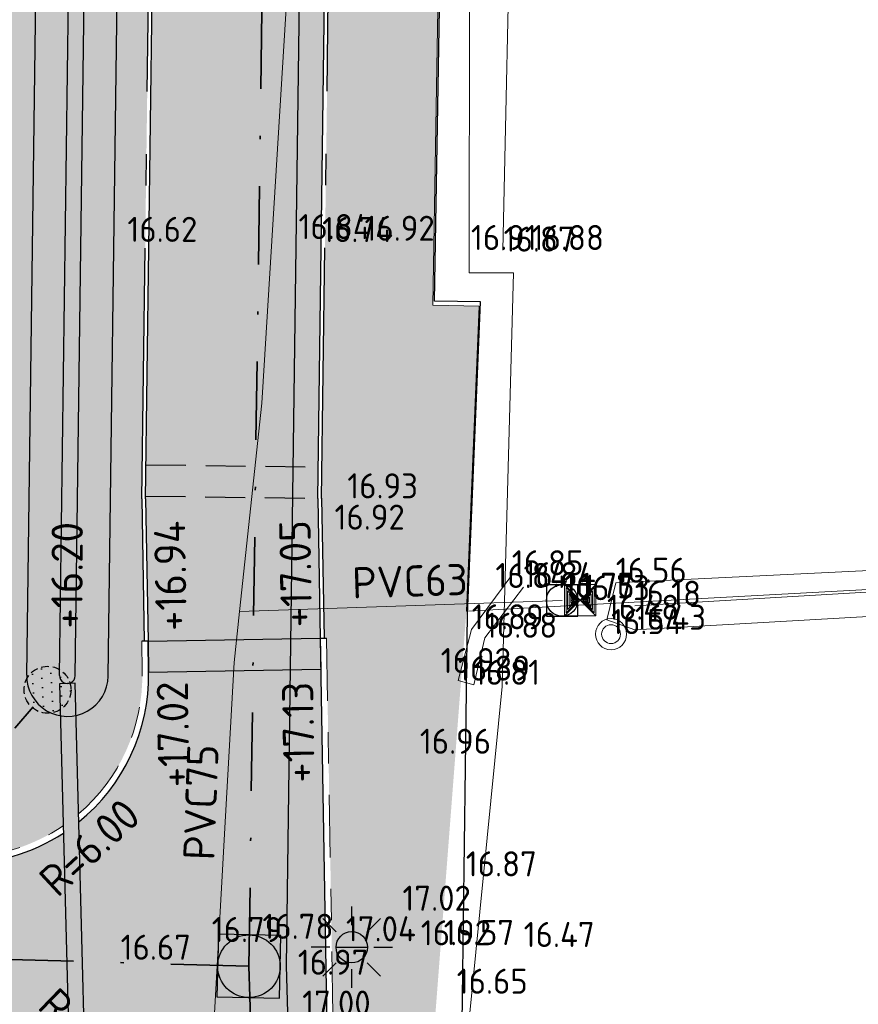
# Model space of a CAD drawing. Header units: metres. Extents: x 174255 to 175175, y 462028 to 462911.
# Tile 72 of 256: x 174595 to 174622, y 462524 to 462555. Entities that reach past the tile are written whole.
import ezdxf
from ezdxf.enums import TextEntityAlignment as Align
from ezdxf.lldxf.tags import DXFTag

# ---------------------------------------------------------------- set-up
doc = ezdxf.new("R2010")
doc.units = ezdxf.units.M
for name, pattern in [('HIDDEN2', [4.762499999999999, 3.175, -1.5875]), ('RI-DRAINAGE', [19.200000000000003, 6, -1.8, 1.8, -1.8, 2.4, -1.8, 1.8, -1.8]), ('RI-HWA', [7.4, 5, -2.4]), ('RI-VWA', [11, 5, -3, 0, -3]), ('VH-OPSLUITBAND', [10, 4, -2, 2, -2]), ('VH-OPSLUITBAND_120X250', [26, 16, -4, 2, -4])]:
    doc.linetypes.add(name, pattern=pattern)
doc.layers.get('Defpoints').update_dxf_attribs({"color": 6})
doc.layers.add('-DR-alg-hulplijnen', color=210, linetype='Continuous', plot=False)
for name, color, linetype, lineweight in [('B-ME-AL-PEIL_MAAIVELD-T20', 8, 'Continuous', 20), ('B-ME-IE-MEUBILAIR_SIGNAALKAST-S', 8, 'Continuous', 20), ('B-ME-IE-MEUBILAIR_WEGMEUBILAIR_PAAL-S', 8, 'Continuous', 20), ('B-ME-RI-VWA_RIOOLPUT_INSPECTIEPUT-S', 8, 'Continuous', 20), ('B-ME-VH-VERHARDING_BETON-G', 8, 'Continuous', 20), ('B-ME-WH-WATERGANG_SLOOT_BODEM-G', 8, 'Continuous', 20), ('B-ME-WH-WATERGANG_SLOOT_INSTEEK-G', 8, 'Continuous', 20), ('B-WE-KL-TRACE_WENSTRACE-A', 252, 'Continuous', 20), ('B-WE-OG-WEG_VERHARD_OPEN -G', 8, 'Continuous', 20), ('B-WE-RI-DRAINAGE_DRAIN_PP_125_G', 252, 'RI-DRAINAGE', 35), ('B-WE-RI-DRAINAGE_PUT_INSPECTIEPUT-S', 252, 'Continuous', 25), ('B-WE-RI-PERSLEIDING-G', 8, 'RI-PERS', 20), ('B-WE-RI-PERSLEIDING_RIOOLPUT_POMPPUT-S_BRM', 252, 'RI-PERS', 25), ('B-WE-RI-VWA_RIOOLPUT_INSEPCTIEPUT-BETON-S', 252, 'Continuous', 20), ('B-WE-RI-VWA_TRANSPORTLEIDING_PP_250-G', 252, 'RI-VWA', 35), ('B-XX-KG-GRENS_PERCEEL-G', 213, 'Continuous', 20), ('N-WE-AL-WERKGRENS-G', 173, 'AL-WERKGRENS', 20), ('N-WE-IE-MEUBILAIR_WEGMEUBILAIR-LICHTMAST-PAALTOP-6.00-S', 5, 'Continuous', 25), ('N-WE-VH-KANTOPSLUITING_ACHTERKANTBAND-G', 50, 'Continuous', 25), ('N-WE-VH-KANTOPSLUITING_OPSLUITBAND_120X250-G', 152, 'VH-OPSLUITBAND_120X250', 25), ('N-WE-VH-KANTOPSLUITING_OPSLUITBAND_200X200-G', 152, 'VH-OPSLUITBAND', 20), ('N-WE-VH-NAP-T20', 7, 'Continuous', 25), ('N-WE-VH-T20', 7, 'Continuous', 25), ('N-WE-VH-VERHARDING_DREMPEL_PREFAB_ELEMENT-G', 7, 'Continuous', 25), ('N-WE-VH-VERHARDING_DREMPEL_PREFAB_ELEMENT-V', 41, 'Continuous', 25), ('N-WE-VH-VERHARDING_STRAATBAKSTEEN_DIKFORMAAT_ROOD-KERKWEG-V', 47, 'Continuous', 25), ('N-WE-WH-HWA_GOOT_ROOSTERGOOT-G', 150, 'Continuous', 25), ('N-WE-WH-NAP-T20', 50, 'Continuous', 20), ('N-WE-WH-WATERGANG_BODEM-G', 92, 'Continuous', 25), ('N-WE-WH-WATERGANG_BODEM-V', 163, 'Continuous', 25), ('N-WE-WH-WATERGANG_INSTEEK-G', 50, 'Continuous', 25), ('N-WE-WH-WATERGANG_TALUD-V', 95, 'Continuous', 25)]:
    doc.layers.add(name, color=color, linetype=linetype, lineweight=lineweight)
doc.layers.add('B-WE-RI-PERSLEIDING-T20', color=8, linetype='Continuous')
doc.layers.add('N-WE-WH-HWA_GOOT_ROOSTERGOOT-V', color=141, linetype='Continuous')
doc.layers.add('N-WE-GR-GRAS_BERM-NECTAR-ONDER-MAAIMES-V', color=7, linetype='Continuous', lineweight=25, true_color=0xd1ffa3)
doc.layers.add('N-XX-AL-PLANGRENS-FASE2-G', color=150, linetype='AL-WERKGRENS', lineweight=25, true_color=0x007fff)
doc.styles.add('NLCS-ISO-M500-T20', font='NLCS-ISO.ttf', dxfattribs={"height": 1})
doc.styles.get("Standard").update_dxf_attribs({"font": 'isocpeur.ttf'})
doc.linetypes.add('AL-WERKGRENS', pattern='A,10,[106,Afdeling.shx,S=1,R=0,X=0,Y=0],-2', length=12)
tags = doc.linetypes.add('RI-PERS', pattern='A,7,-2,["P",Standard,S=1.8,R=0,X=-0.5,Y=-0.9],-2,7,-2,[102,NLCS.SHX,S=1,R=180,X=0,Y=0],-2', length=22).pattern_tags.tags
tags[6] = DXFTag(74, 10)

# ---------------------------------------------------------------- blocks, each defined once
blk = doc.blocks.new('068')
at = {"color": 0, "linetype": 'Continuous'}
for p, q in [((-0.5, -0.5), (-0.5, 0.5)), ((-0.5, 0.5), (0.5, 0.5)), ((-0.5, -0.5), (0.5, 0.5)), ((0.5, -0.5), (-0.5, 0.5)), ((-0.45, -0.4), (-0.45, 0.4)), ((-0.45, 0.4), (-0.05, 0)), ((0.45, 0.4), (0.05, 0)), ((0.45, -0.4), (0.45, 0.4)), ((0.5, 0.5), (0.5, -0.5)), ((-0.05, 0), (-0.45, -0.4)), ((-0.4, -0.3), (-0.4, 0.3)), ((-0.4, 0.3), (-0.1, 0)), ((-0.1, 0), (-0.4, -0.3)), ((-0.35, -0.2), (-0.35, 0.2)), ((-0.35, 0.2), (-0.15, 0)), ((-0.15, 0), (-0.35, -0.2)), ((-0.3, -0.1), (-0.3, 0.1)), ((-0.3, 0.1), (-0.2, 0)), ((-0.2, 0), (-0.3, -0.1)), ((-0.26, -0.02), (-0.26, 0.02)), ((-0.26, 0.02), (-0.24, 0)), ((-0.24, 0), (-0.26, -0.02)), ((0.05, 0), (0.45, -0.4)), ((0.4, 0.3), (0.1, 0)), ((0.1, 0), (0.4, -0.3)), ((0.35, 0.2), (0.15, 0)), ((0.15, 0), (0.35, -0.2)), ((0.3, 0.1), (0.2, 0)), ((0.2, 0), (0.3, -0.1)), ((0.26, 0.02), (0.24, 0)), ((0.24, 0), (0.26, -0.02)), ((0.26, -0.02), (0.26, 0.02)), ((0.3, -0.1), (0.3, 0.1)), ((0.35, -0.2), (0.35, 0.2)), ((0.4, -0.3), (0.4, 0.3)), ((0.5, -0.5), (-0.5, -0.5))]:
    blk.add_line(p, q, dxfattribs=at)
blk = doc.blocks.new('043')
at = {"color": 0}
for radius in [0.4973932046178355, 0.3008321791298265]:
    blk.add_circle((0, 0), radius, dxfattribs=at)
blk = doc.blocks.new('B-SRI-PUT_VWA-SO')
at = {"flags": 128}
blk.add_lwpolyline([(-2.00008364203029, 2.000083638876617), (1.99991635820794, 2.000083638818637), (1.999916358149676, -1.99991636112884), (-2.000083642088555, -1.999916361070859)], close=True, dxfattribs=at)
at = {"lineweight": -3, "flags": 128}
blk.add_lwpolyline([(2.000083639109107, -1.99991635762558), (1.99991635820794, 2.000083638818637), (-2.000083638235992, 1.999916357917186), (-1.999916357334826, -2.000083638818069)], close=True, dxfattribs=at)
at = {"lineweight": -3}
blk.add_circle((0, 0), 1.999999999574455, dxfattribs=at)
blk = doc.blocks.new('N-SRI-PUT_VWA-SO')
h = blk.add_hatch(color=256)
edge = h.paths.add_edge_path()
edge.add_arc((0, 0), 1.999999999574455, 0, 360)
at = {"flags": 128}
blk.add_lwpolyline([(-2.00008364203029, 2.000083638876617), (1.99991635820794, 2.000083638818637), (1.999916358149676, -1.99991636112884), (-2.000083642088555, -1.999916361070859)], close=True, dxfattribs=at)
at = {"lineweight": -3, "flags": 128}
blk.add_lwpolyline([(2.000083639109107, -1.99991635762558), (1.99991635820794, 2.000083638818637), (-2.000083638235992, 1.999916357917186), (-1.999916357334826, -2.000083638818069)], close=True, dxfattribs=at)
at = {"lineweight": -3}
blk.add_circle((0, 0), 1.999999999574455, dxfattribs=at)
blk = doc.blocks.new('N-SRI-PUT_ITR_KUNSTSTOF-SO')
at = {"linetype": 'RI-HWA', "ltscale": 0.1}
h = blk.add_hatch(dxfattribs=at)
h.set_pattern_fill('DOTS', color=256, scale=0.375, style=0)
h.set_pattern_definition([(0, (-6.532213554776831, 1.699691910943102), (0.29765625, 0.5953124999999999), [0, -0.5953124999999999])])
edge = h.paths.add_edge_path()
edge.add_arc((-0.02086093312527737, 0.02086093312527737), 1.521066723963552, 270.7858175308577, 359.2141824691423)
edge.add_arc((0, 0), 1.50006273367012, 0, 180)
edge.add_arc((-5.684341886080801e-13, -5.684341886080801e-13), 1.500062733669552, 179.9999999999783, 270.0000000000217)
blk.add_circle((0, 0), 1.500062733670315, dxfattribs=at)
blk = doc.blocks.new('lichtmast 5.00 m')
blk.add_hatch(color=256).paths.add_polyline_path([(-0.2500000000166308, 0, 1), (0.2500000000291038, 0)])
for p, q in [((0, 0.3499999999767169), (0, 0.6500000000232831)), ((-0.2474873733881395, 0.2474873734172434), (-0.4596194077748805, 0.4596194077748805)), ((0.2474873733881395, 0.247487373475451), (0.4596194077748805, 0.4596194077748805)), ((-0.3500000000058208, 0), (-0.6499999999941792, 0)), ((-0.2500000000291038, 0), (0.2500000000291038, 0)), ((0.3500000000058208, 0), (0.6499999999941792, 0)), ((-0.2474873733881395, -0.2474873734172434), (-0.4596194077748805, -0.4596194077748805)), ((0.2474873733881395, -0.247487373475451), (0.459619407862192, -0.4596194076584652)), ((0, -0.6500000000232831), (0, -0.3499999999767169))]:
    blk.add_line(p, q)
blk.add_circle((0, 0), 0.2500000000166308)

msp = doc.modelspace()

# ---------------------------------------------------------------- hatches: boundary and pattern name
at = {"layer": 'B-WE-KL-TRACE_WENSTRACE-A'}
h = msp.add_hatch(dxfattribs=at)
h.set_pattern_fill('AKL-WENSTRACE', color=256, scale=5, pattern_type=2)
h.set_pattern_definition([(45, (7009.968226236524, -5333.280170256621), (-0.4419417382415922, 0.4419417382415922), [])])
edge = h.paths.add_edge_path()
edge.add_line((174561.1605458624, 462532.0989702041), (174561.0658023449, 462524.9997435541))
edge.add_line((174561.0658023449, 462524.9997435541), (174533.2316158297, 462525.3712118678))
edge.add_line((174533.2316158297, 462525.3712118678), (174531.9525033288, 462540.8590575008))
edge.add_arc((174457.7047188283, 462534.7270267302), 74.50057251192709, 4.721271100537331, 10.37402687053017)
edge.add_line((174530.9874455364, 462548.1425875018), (174544.1329476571, 462551.271554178))
edge.add_line((174544.1329476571, 462551.271554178), (174535.9280328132, 462585.6910932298))
edge.add_line((174535.9280328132, 462585.6910932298), (174534.9558274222, 462585.456952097))
edge.add_line((174534.9558274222, 462585.456952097), (174542.9514576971, 462551.9153598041))
edge.add_line((174542.9514576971, 462551.9153598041), (174532.1318001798, 462549.3400037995))
edge.add_line((174532.1318001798, 462549.3400037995), (174514.6897295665, 462547.8994954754))
edge.add_line((174514.6897295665, 462547.8994954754), (174503.1916710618, 462543.9082026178))
edge.add_line((174503.1916710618, 462543.9082026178), (174492.5572720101, 462565.7406922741))
edge.add_line((174492.5572720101, 462565.7406922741), (174491.6423641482, 462565.3354025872))
edge.add_line((174491.6423641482, 462565.3354025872), (174502.6812554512, 462542.672487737))
edge.add_line((174502.6812554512, 462542.672487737), (174514.898133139, 462546.9133025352))
edge.add_line((174514.898133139, 462546.9133025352), (174529.9727263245, 462548.1582852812))
edge.add_arc((174457.7283650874, 462534.6297139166), 73.50013587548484, 4.721245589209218, 10.606441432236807, ccw=False)
edge.add_line((174530.9791102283, 462540.6793676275), (174532.8609677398, 462517.8933197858))
edge.add_line((174532.8609677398, 462517.8933197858), (174519.7026749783, 462516.8066007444))
edge.add_line((174519.7026749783, 462516.8066007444), (174520.5656463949, 462509.8115966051))
edge.add_line((174520.5656463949, 462509.8115966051), (174521.5581221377, 462509.9340380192))
edge.add_line((174521.5581221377, 462509.9340380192), (174520.8226348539, 462515.8956915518))
edge.add_line((174520.8226348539, 462515.8956915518), (174533.9398826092, 462516.9790207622))
edge.add_line((174533.9398826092, 462516.9790207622), (174533.3294904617, 462524.369816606))
edge.add_line((174533.3294904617, 462524.369816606), (174562.0768783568, 462523.9861609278))
edge.add_line((174562.0768783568, 462523.9861609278), (174562.1716244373, 462531.0855834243))
edge.add_line((174562.1716244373, 462531.0855834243), (174592.9443543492, 462530.6751003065))
edge.add_line((174592.9443543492, 462530.6751003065), (174593.9421617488, 462530.8117859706))
edge.add_line((174593.9421617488, 462530.8117859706), (174593.6844746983, 462531.7996495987))
edge.add_line((174593.6844746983, 462531.7996495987), (174594.3033468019, 462578.1946979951))
edge.add_line((174594.3033468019, 462578.1946979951), (174594.7134778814, 462578.9431135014))
edge.add_line((174594.7134778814, 462578.9431135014), (174594.958302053, 462597.2904152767))
edge.add_line((174594.958302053, 462597.2904152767), (174594.5584503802, 462597.2957508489))
edge.add_line((174594.5584503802, 462597.2957508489), (174594.8775345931, 462621.2165697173))
edge.add_line((174594.8775345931, 462621.2165697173), (174600.3170870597, 462627.9729559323))
edge.add_arc((174655.7627324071, 462618.2020597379), 56.3000000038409, 160.1144639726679, 170.0056796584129, ccw=False)
edge.add_line((174602.8196748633, 462637.3520638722), (174601.8793008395, 462637.6922060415))
edge.add_arc((174655.762732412, 462618.2020597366), 57.30000000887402, 160.1144639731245, 169.7474836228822)
edge.add_line((174599.3776482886, 462628.4007012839), (174593.8822257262, 462621.5749196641))
edge.add_line((174593.8822257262, 462621.5749196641), (174593.5585394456, 462597.3090971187))
edge.add_line((174593.5585394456, 462597.3090971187), (174576.797482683, 462597.5326759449))
edge.add_line((174576.797482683, 462597.5326759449), (174576.761245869, 462594.8161070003))
edge.add_line((174576.761245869, 462594.8161070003), (174561.8637666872, 462595.0148272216))
edge.add_line((174561.8637666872, 462595.0148272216), (174561.8355865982, 462592.902247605))
edge.add_line((174561.8355865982, 462592.902247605), (174520.4699462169, 462583.0442731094))
edge.add_line((174520.4699462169, 462583.0442731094), (174513.374465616, 462612.8097460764))
edge.add_line((174513.374465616, 462612.8097460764), (174505.3179127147, 462610.8895252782))
edge.add_arc((174511.4138291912, 462585.3131868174), 26.29276110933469, 103.4058786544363, 117.4871049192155)
edge.add_line((174499.2784323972, 462608.6378825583), (174483.0795162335, 462600.2105934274))
edge.add_line((174483.0795162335, 462600.2105934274), (174483.5053150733, 462599.304880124))
edge.add_line((174483.5053150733, 462599.304880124), (174499.7399512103, 462607.7507521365))
edge.add_arc((174511.413878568, 462585.3130543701), 25.29290139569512, 103.4059164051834, 117.4871426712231, ccw=False)
edge.add_line((174505.5497610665, 462609.9167733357), (174512.6335959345, 462611.6051538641))
edge.add_line((174512.6335959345, 462611.6051538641), (174519.7290700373, 462581.8397081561))
edge.add_line((174519.7290700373, 462581.8397081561), (174562.8251084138, 462592.1100591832))
edge.add_line((174562.8251084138, 462592.1100591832), (174562.8503397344, 462594.0015781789))
edge.add_line((174562.8503397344, 462594.0015781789), (174577.7478189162, 462593.8028579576))
edge.add_line((174577.7478189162, 462593.8028579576), (174577.7840557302, 462596.5194269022))
edge.add_line((174577.7840557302, 462596.5194269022), (174593.9450484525, 462596.3038524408))
edge.add_line((174593.9450484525, 462596.3038524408), (174593.7168884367, 462579.2053746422))
edge.add_line((174593.7168884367, 462579.2053746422), (174593.3068688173, 462578.4571625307))
edge.add_line((174593.3068688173, 462578.4571625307), (174592.6826168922, 462531.6784914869))
edge.add_line((174592.6826168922, 462531.6784914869), (174561.1605458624, 462532.0989702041))
h = msp.add_hatch(dxfattribs=at)
h.set_pattern_fill('AKL-WENSTRACE', color=256, scale=5, pattern_type=2)
h.set_pattern_definition([(45, (7036.025870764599, -5459.313215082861), (-0.4419417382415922, 0.4419417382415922), [])])
edge = h.paths.add_edge_path()
edge.add_arc((174871.640041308, 462346.1759887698), 277.7267564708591, 167.4909955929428, 170.0783668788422)
edge.add_line((174598.0668715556, 462394.0285963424), (174597.8977231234, 462393.0405319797))
edge.add_arc((174837.8543264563, 462352.4704602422), 243.362080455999, 170.4036096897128, 170.6915752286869)
edge.add_line((174597.6968516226, 462391.8340155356), (174598.7008328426, 462391.7765815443))
edge.add_arc((174850.6854382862, 462350.1896270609), 255.3932578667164, 167.5467652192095, 170.6285132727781, ccw=False)
edge.add_line((174601.3009857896, 462405.263314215), (174631.1794015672, 462402.8880249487))
edge.add_line((174631.1794015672, 462402.8880249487), (174631.1794015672, 462418.5060067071))
edge.add_line((174631.1794015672, 462418.5060067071), (174648.2794015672, 462418.5060067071))
edge.add_line((174648.2794015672, 462418.5060067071), (174648.2794015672, 462426.8823444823))
edge.add_line((174648.2794015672, 462426.8823444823), (174677.4794015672, 462426.8823444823))
edge.add_line((174677.4794015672, 462426.8823444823), (174677.4794015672, 462440.7908352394))
edge.add_line((174677.4794015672, 462440.7908352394), (174695.6675709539, 462440.7908352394))
edge.add_line((174695.6675709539, 462440.7908352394), (174695.6675708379, 462428.3020516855))
edge.add_line((174695.6675708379, 462428.3020516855), (174696.6675708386, 462428.3819349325))
edge.add_line((174696.6675708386, 462428.3819349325), (174696.6675710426, 462450.3258998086))
edge.add_arc((174666.9675710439, 462450.3259000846), 29.69999999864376, 359.9999994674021, 370.5157417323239)
edge.add_line((174696.1687536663, 462455.7463182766), (174694.6737609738, 462463.8002272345))
edge.add_line((174694.6737609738, 462463.8002272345), (174693.7024938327, 462463.5534103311))
edge.add_line((174693.7024938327, 462463.5534103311), (174695.1855488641, 462455.5638126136))
edge.add_arc((174666.9675710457, 462450.3259000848), 28.69999999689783, -5.329113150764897e-07, 10.515741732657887, ccw=False)
edge.add_line((174695.6675710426, 462450.3258998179), (174695.6675709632, 462441.7908352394))
edge.add_line((174695.6675709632, 462441.7908352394), (174683.5675710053, 462441.7908352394))
edge.add_line((174683.5675710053, 462441.7908352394), (174683.5675710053, 462474.9004003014))
edge.add_line((174683.5675710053, 462474.9004003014), (174632.8224872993, 462474.9003244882))
edge.add_line((174632.8224872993, 462474.9003244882), (174610.4028021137, 462476.682655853))
edge.add_line((174610.4028021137, 462476.682655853), (174610.2317172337, 462475.6931018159))
edge.add_line((174610.2317172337, 462475.6931018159), (174632.7828014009, 462473.900324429))
edge.add_line((174632.7828014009, 462473.900324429), (174682.567570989, 462473.9003988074))
edge.add_line((174682.567570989, 462473.9003988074), (174682.5675710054, 462441.7908352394))
edge.add_line((174682.5675710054, 462441.7908352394), (174676.4794015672, 462441.7908352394))
edge.add_line((174676.4794015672, 462441.7908352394), (174676.4794015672, 462427.8823444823))
edge.add_line((174676.4794015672, 462427.8823444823), (174647.2794015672, 462427.8823444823))
edge.add_line((174647.2794015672, 462427.8823444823), (174647.2794015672, 462419.5060067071))
edge.add_line((174647.2794015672, 462419.5060067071), (174630.1794015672, 462419.5060067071))
edge.add_line((174630.1794015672, 462419.5060067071), (174630.1794015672, 462403.9706784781))
edge.add_line((174630.1794015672, 462403.9706784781), (174602.9529161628, 462406.1351432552))
edge.add_line((174602.9529161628, 462406.1351432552), (174605.0146463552, 462432.069345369))
edge.add_line((174605.0146463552, 462432.069345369), (174607.7423055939, 462444.6928849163))
edge.add_line((174607.7423055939, 462444.6928849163), (174610.2027191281, 462475.6420663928))
edge.add_line((174610.2027191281, 462475.6420663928), (174610.3906909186, 462476.6836186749))
edge.add_line((174610.3906909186, 462476.6836186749), (174610.0917890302, 462494.1507060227))
edge.add_line((174610.0917890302, 462494.1507060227), (174594.573118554, 462493.9402302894))
edge.add_line((174594.573118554, 462493.9402302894), (174593.9422332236, 462530.8076091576))
edge.add_line((174593.9422332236, 462530.8076091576), (174592.9444635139, 462530.6687209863))
edge.add_line((174592.9444635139, 462530.6687209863), (174593.5903141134, 462492.9268087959))
edge.add_line((174593.5903141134, 462492.9268087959), (174609.1089845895, 462493.1372845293))
edge.add_line((174609.1089845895, 462493.1372845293), (174609.3713832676, 462477.8033545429))
edge.add_line((174609.3713832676, 462477.8033545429), (174606.8246991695, 462445.7689882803))
edge.add_line((174606.8246991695, 462445.7689882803), (174581.0353072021, 462447.8192062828))
edge.add_line((174581.0353072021, 462447.8192062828), (174581.09273299, 462446.81148599))
edge.add_line((174581.09273299, 462446.81148599), (174606.7365046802, 462444.7728445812))
edge.add_line((174606.7365046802, 462444.7728445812), (174604.0577947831, 462432.3758413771))
edge.add_line((174604.0577947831, 462432.3758413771), (174601.9778609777, 462406.2126586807))
edge.add_line((174601.9778609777, 462406.2126586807), (174600.5059680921, 462406.3296719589))
at = {"layer": 'N-WE-GR-GRAS_BERM-NECTAR-ONDER-MAAIMES-V', "transparency": 33554559}
h = msp.add_hatch(color=256, dxfattribs=at)
h.dxf.hatch_style = 1
edge = h.paths.add_edge_path()
edge.add_line((174595.9247457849, 462584.5766320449), (174595.0921351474, 462584.835823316))
edge.add_line((174595.0921351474, 462584.835823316), (174594.338576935, 462528.3629448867))
edge.add_arc((174593.3063153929, 462534.0703467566), 5.799999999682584, 280.251897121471, 304.3635614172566)
edge.add_line((174596.5800797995, 462529.2826054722), (174596.4884357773, 462532.7902312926))
edge.add_arc((174596.7149396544, 462534.0703467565), 1.299999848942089, 179.2355065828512, 259.9659285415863, ccw=False)
edge.add_line((174595.4150555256, 462534.0876920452), (174596.0166736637, 462579.1739338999))
edge.add_arc((174597.3165662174, 462579.1572201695), 1.300000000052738, 100.32262806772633, 179.2633441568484, ccw=False)
edge.add_line((174597.083618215, 462580.4361788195), (174597.129981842, 462583.9090322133))
edge.add_arc((174593.7368865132, 462579.205107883), 5.800000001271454, 54.19584886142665, 67.83858942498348)
h = msp.add_hatch(color=256, dxfattribs=at)
h.dxf.hatch_style = 1
edge = h.paths.add_edge_path()
edge.add_line((174599.603025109, 462578.1267431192), (174599.5230322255, 462578.1278101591))
edge.add_line((174599.5230322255, 462578.1278101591), (174599.5363702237, 462579.1277212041))
edge.add_arc((174593.7368865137, 462579.2051078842), 5.799999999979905, 359.2355065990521, 407.9088177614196)
edge.add_line((174597.6246985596, 462583.5091661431), (174597.5835736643, 462580.4295043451))
edge.add_arc((174597.3165662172, 462579.1572201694), 1.300000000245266, -0.7366558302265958, 78.1476496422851, ccw=False)
edge.add_line((174598.6164587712, 462579.1405064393), (174598.0148237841, 462534.0530014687))
edge.add_arc((174596.7149396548, 462534.070346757), 1.299999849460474, 282.14158040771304, 359.2355066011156, ccw=False)
edge.add_line((174596.9883661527, 462532.7994267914), (174597.0704498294, 462529.6577180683))
edge.add_arc((174593.3063153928, 462534.0703467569), 5.800000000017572, 310.4653972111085, 360.9803663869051)
edge.add_line((174599.1054663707, 462534.1695835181), (174599.0883565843, 462535.1694371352))
edge.add_line((174599.0883565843, 462535.1694371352), (174599.1683448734, 462535.1708059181))
edge.add_line((174599.1683448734, 462535.1708059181), (174599.090516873, 462539.7188818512))
edge.add_line((174599.090516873, 462539.7188818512), (174599.603025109, 462578.1267431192))
h = msp.add_hatch(color=256, dxfattribs=at)
h.dxf.hatch_style = 1
edge = h.paths.add_edge_path()
edge.add_line((174608.6803134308, 462563.3901450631), (174608.38, 462545.892))
edge.add_line((174608.38, 462545.892), (174609.857, 462545.866))
edge.add_line((174609.857, 462545.866), (174609.454, 462536.124))
edge.add_line((174609.454, 462536.124), (174607.9969198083, 462517.2113426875))
edge.add_line((174607.9969198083, 462517.2113426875), (174605.2973150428, 462517.1651462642))
edge.add_line((174605.2973150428, 462517.1651462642), (174604.9874929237, 462535.2703848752))
edge.add_line((174604.9874929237, 462535.2703848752), (174604.9075046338, 462535.2690160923))
edge.add_line((174604.9075046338, 462535.2690160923), (174604.8311477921, 462539.7278691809))
edge.add_line((174604.8311477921, 462539.7278691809), (174605.0475059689, 462555.9420018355))
edge.add_line((174605.0475059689, 462555.9420018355), (174605.1474970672, 462555.9406675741))
edge.add_arc((174615.0466158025, 462555.8085756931), 9.90000000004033, 130.0204395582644, 179.2355018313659, ccw=False)
at = {"layer": 'N-WE-VH-VERHARDING_DREMPEL_PREFAB_ELEMENT-V'}
h = msp.add_hatch(color=256, dxfattribs=at)
h.dxf.hatch_style = 1
h.paths.add_polyline_path([(174604.7875222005, 462535.266962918), (174599.2883273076, 462535.1728590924), (174599.3054370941, 462534.1730054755), (174604.804631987, 462534.2671093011)])
at = {"layer": 'N-WE-VH-VERHARDING_STRAATBAKSTEEN_DIKFORMAAT_ROOD-KERKWEG-V'}
h = msp.add_hatch(color=256, dxfattribs=at)
h.dxf.hatch_style = 1
edge = h.paths.add_edge_path()
edge.add_line((174606.9320430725, 462628.952119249), (174608.5927445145, 462636.4956306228))
edge.add_line((174608.5927445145, 462636.4956306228), (174611.0483230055, 462647.6497633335))
edge.add_line((174611.0483230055, 462647.6497633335), (174612.994690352, 462649.1067622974))
edge.add_line((174612.994690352, 462649.1067622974), (174605.4314107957, 462647.8769138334))
edge.add_arc((174595.8309974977, 462645.0783312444), 9.999999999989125, -19.885536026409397, 16.251745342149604, ccw=False)
edge.add_line((174605.2347377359, 462641.6769095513), (174603.9659596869, 462638.16918241))
edge.add_line((174603.9659596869, 462638.16918241), (174603.6258175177, 462637.2288083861))
edge.add_line((174603.6258175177, 462637.2288083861), (174603.5719740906, 462637.0799501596))
edge.add_arc((174655.7627324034, 462618.202059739), 55.49999999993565, 160.1144639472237, 168.8422133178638)
edge.add_arc((174598.3684997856, 462629.5224865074), 3.000000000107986, 261.17155931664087, 348.8422133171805, ccw=False)
edge.add_line((174597.9080707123, 462626.5580295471), (174593.9554614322, 462627.1719349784))
edge.add_line((174593.9554614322, 462627.1719349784), (174592.9673091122, 462627.3254113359))
edge.add_line((174592.9673091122, 462627.3254113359), (174589.2478902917, 462627.9030984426))
edge.add_line((174589.2478902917, 462627.9030984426), (174588.6999796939, 462624.3753946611))
edge.add_line((174588.6999796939, 462624.3753946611), (174597.7420320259, 462622.9710147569))
edge.add_arc((174597.281602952, 462620.0065577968), 3.000000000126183, -0.7642336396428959, 81.1715593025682, ccw=False)
edge.add_line((174600.2813360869, 462619.9665438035), (174600.2679980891, 462618.9666327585))
edge.add_line((174600.2679980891, 462618.9666327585), (174599.9832972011, 462597.6234316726))
edge.add_line((174599.9832972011, 462597.6234316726), (174599.9699591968, 462596.6235205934))
edge.add_arc((174593.9704929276, 462596.7035486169), 5.99999999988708, 308.90286061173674, 359.2357660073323, ccw=False)
edge.add_line((174597.7385044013, 462592.0342778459), (174597.6282088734, 462583.7721211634))
edge.add_arc((174593.7368865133, 462579.205107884), 6.000000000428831, -0.7642336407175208, 49.567352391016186, ccw=False)
edge.add_line((174599.7363527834, 462579.1250798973), (174599.7230144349, 462578.1251425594))
edge.add_line((174599.7230144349, 462578.1251425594), (174599.2105305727, 462539.7191079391))
edge.add_line((174599.2105305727, 462539.7191079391), (174599.2712175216, 462536.1727127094))
edge.add_line((174599.2712175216, 462536.1727127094), (174599.2883273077, 462535.1728590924))
edge.add_line((174599.2883273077, 462535.1728590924), (174604.7875222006, 462535.266962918))
edge.add_line((174604.7875222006, 462535.266962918), (174604.7704124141, 462536.2668165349))
edge.add_line((174604.7704124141, 462536.2668165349), (174604.711158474, 462539.7294702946))
edge.add_line((174604.711158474, 462539.7294702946), (174605.7671832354, 462618.8691904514))
edge.add_arc((174655.7627324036, 462618.2020597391), 50.00000000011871, 167.5844028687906, 179.2355018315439, ccw=False)
h = msp.add_hatch(color=256, dxfattribs=at)
h.dxf.hatch_style = 1
edge = h.paths.add_edge_path()
edge.add_line((174604.804631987, 462534.2671093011), (174599.3054370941, 462534.1730054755))
edge.add_arc((174593.3063153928, 462534.0703467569), 5.999999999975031, -51.06314308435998, 0.9803663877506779, ccw=False)
edge.add_line((174597.0770967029, 462529.4033125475), (174597.2756128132, 462521.8052148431))
edge.add_arc((174593.5973167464, 462517.0649471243), 6.000000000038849, 0.9803663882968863, 52.1896814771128, ccw=False)
edge.add_line((174599.5964384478, 462517.167605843), (174605.0956333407, 462517.2617096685))
edge.add_line((174605.0956333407, 462517.2617096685), (174604.804631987, 462534.2671093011))
h = msp.add_hatch(color=256, dxfattribs=at)
h.dxf.hatch_style = 1
h.paths.add_polyline_path([(174596.5862562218, 462529.0462062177, -0.1490118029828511), (174593.226355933, 462528.0708795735), (174592.6197166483, 462528.0789533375), (174592.5529964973, 462523.0794181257), (174593.6773812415, 462523.0644129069, -0.1366073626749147), (174596.7661758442, 462522.1598791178)])
at = {"layer": 'N-WE-WH-HWA_GOOT_ROOSTERGOOT-V'}
h = msp.add_hatch(color=256, dxfattribs=at)
h.dxf.hatch_style = 1
h.paths.add_polyline_path([(174596.46169188, 462533.8138396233), (174596.9819578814, 462513.9009373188), (174597.4817873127, 462513.9139963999), (174596.9615213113, 462533.8268987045)])
at = {"layer": 'N-WE-WH-WATERGANG_BODEM-V'}
h = msp.add_hatch(color=256, dxfattribs=at)
h.dxf.hatch_style = 1
edge = h.paths.add_edge_path()
edge.add_arc((174597.3165662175, 462579.1572201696), 0.2499999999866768, 359.263344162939, 539.2633441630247)
edge.add_line((174597.0665868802, 462579.1604343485), (174596.4649619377, 462534.0736823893))
edge.add_arc((174596.7149396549, 462534.0703467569), 0.2499999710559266, 179.2355065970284, 359.2355065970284)
edge.add_line((174596.964917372, 462534.0670111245), (174597.5665455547, 462579.1540059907))
at = {"layer": 'N-WE-WH-WATERGANG_TALUD-V'}
h = msp.add_hatch(color=256, dxfattribs=at)
h.dxf.hatch_style = 1
edge = h.paths.add_edge_path()
edge.add_arc((174597.3165662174, 462579.1572201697), 0.2499999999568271, 89.26334415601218, 179.2633441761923, ccw=False)
edge.add_line((174597.3197803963, 462579.4071995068), (174597.0699393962, 462579.4105347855))
edge.add_line((174597.0699393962, 462579.4105347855), (174597.083618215, 462580.4361788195))
edge.add_arc((174597.3165662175, 462579.1572201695), 1.300000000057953, 100.3226280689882, 179.2633441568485)
edge.add_line((174596.0166736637, 462579.1739338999), (174595.4150555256, 462534.0876920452))
edge.add_arc((174596.7149396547, 462534.0703467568), 1.29999984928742, 179.2355065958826, 259.9659285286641)
edge.add_line((174596.4884357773, 462532.7902312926), (174596.46169188, 462533.8138396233))
edge.add_line((174596.46169188, 462533.8138396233), (174596.7313256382, 462533.8208843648))
edge.add_arc((174596.7149396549, 462534.0703467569), 0.2499999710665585, 179.2355065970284, 273.75808526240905, ccw=False)
edge.add_line((174596.4649619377, 462534.0736823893), (174597.0665868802, 462579.1604343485))
h = msp.add_hatch(color=256, dxfattribs=at)
h.dxf.hatch_style = 1
edge = h.paths.add_edge_path()
edge.add_arc((174597.3165662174, 462579.1572201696), 1.300000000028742, 359.2633424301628, 438.1476496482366)
edge.add_line((174597.5835736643, 462580.4295043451), (174597.5698810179, 462579.4038608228))
edge.add_line((174597.5698810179, 462579.4038608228), (174597.3199032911, 462579.4071978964))
edge.add_arc((174597.3165662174, 462579.1572201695), 0.2500000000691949, -0.736655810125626, 89.23517632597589, ccw=False)
edge.add_line((174597.5665455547, 462579.1540059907), (174596.964917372, 462534.0670111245))
edge.add_arc((174596.7149396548, 462534.070346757), 0.2499999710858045, 273.7580852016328, 359.2355065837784, ccw=False)
edge.add_line((174596.7313256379, 462533.8208843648), (174596.9615213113, 462533.8268987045))
edge.add_line((174596.9615213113, 462533.8268987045), (174596.9883661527, 462532.7994267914))
edge.add_arc((174596.7149396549, 462534.0703467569), 1.299999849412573, 282.1415804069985, 359.2355066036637)
edge.add_line((174598.0148237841, 462534.0530014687), (174598.6164587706, 462579.1405064))

# ---------------------------------------------------------------- linework, layer by layer
at = {"layer": '-DR-alg-hulplijnen', "flags": 128}
msp.add_lwpolyline([(174599.2883273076, 462535.1728590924), (174604.7875222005, 462535.266962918)], dxfattribs=at)
at = {"layer": 'B-ME-VH-VERHARDING_BETON-G'}
msp.add_lwpolyline([(174610.8999797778, 462537.2735752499), (174609.6213229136, 462535.5491238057), (174609.1885791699, 462533.9118216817), (174609.6898997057, 462533.7788014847), (174610.0447703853, 462535.2793224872), (174611.2770418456, 462536.8939173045)], dxfattribs=at)
at = {"layer": 'B-ME-WH-WATERGANG_SLOOT_BODEM-G'}
msp.add_lwpolyline([(174614.8274513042, 462536.3013486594), (174637.3653250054, 462537.6313324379), (174653.7692912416, 462538.5652892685), (174661.5903944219, 462538.981110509), (174665.800455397, 462539.0149297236)], dxfattribs=at)
at = {"layer": 'B-ME-WH-WATERGANG_SLOOT_INSTEEK-G'}
msp.add_lwpolyline([(174637.3786326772, 462536.820516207), (174653.7972551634, 462537.778593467), (174663.7973963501, 462538.1779714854), (174665.8097433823, 462538.2908062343), (174665.9111411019, 462539.0880951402), (174665.5253059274, 462539.8673966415), (174653.7445498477, 462539.2636962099), (174637.418466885, 462538.1559644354), (174614.2209998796, 462537.0348012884), (174613.9400390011, 462535.8530731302), (174614.8329586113, 462535.5339893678)], close=True, dxfattribs=at)
at = {"layer": 'B-WE-OG-WEG_VERHARD_OPEN -G'}
msp.add_lwpolyline([(174610.883, 462559.8300000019), (174610.618, 462547.649000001)], dxfattribs=at)
at = {"layer": 'B-WE-RI-DRAINAGE_DRAIN_PP_125_G', "ltscale": 0.5}
msp.add_line((174589.9865037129, 462526.4490733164), (174596.0798827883, 462533.6204761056), dxfattribs=at)
at = {"layer": 'B-WE-RI-PERSLEIDING-G', "ltscale": 0.4}
msp.add_line((174602.206, 462536.115), (174612.507, 462536.473), dxfattribs=at)
msp.add_lwpolyline([(174580.966, 462308.485), (174583.516, 462330.425), (174585.196, 462346.225), (174585.283, 462347.257), (174586.813, 462365.467), (174586.924, 462366.727), (174589.486, 462396.15), (174592.829, 462428.032), (174596.655, 462461.887), (174600.116, 462500.039), (174601.757, 462529.589), (174602.038, 462534.495), (174602.206, 462536.115), (174602.925, 462542.768), (174604.703, 462571.619), (174604.94, 462600.77), (174604.281, 462623.445), (174603.969, 462645.544), (174615.804, 462647.634)], dxfattribs=at)
at = {"layer": 'B-WE-RI-PERSLEIDING_RIOOLPUT_POMPPUT-S_BRM', "ltscale": 0.5, "flags": 128}
msp.add_lwpolyline([(174611.1744055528, 462486.8343497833), (174605.7876531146, 462487.0381464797), (174604.7650689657, 462488.0756809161), (174603.7119532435, 462524.8061366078), (174604.5146567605, 462584.9616689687), (174603.5280883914, 462585.9749225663), (174561.8374365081, 462586.531234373), (174510.794684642, 462574.3725659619), (174489.7840103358, 462567.0791821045), (174488.4014041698, 462567.6502715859), (174475.9519635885, 462593.2090531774), (174446.8213452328, 462613.6074471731), (174446.8040104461, 462619.8506774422)], dxfattribs=at)
at = {"layer": 'B-WE-RI-VWA_TRANSPORTLEIDING_PP_250-G', "ltscale": 0.5}
for q in [(174603.7673612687, 462618.8958756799), (174535.4764647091, 462526.6788142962), (174603.6394954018, 462485.4626444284)]:
    msp.add_line((174602.5117237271, 462524.796942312), q, dxfattribs=at)
at = {"layer": 'B-XX-KG-GRENS_PERCEEL-G', "flags": 128}
msp.add_lwpolyline([(174608.827, 462573.029), (174608.829, 462572.041), (174608.51, 462553.481), (174608.38, 462545.892), (174609.857, 462545.866), (174609.454, 462536.124), (174610.296, 462536.17), (174766.214, 462544.621)], dxfattribs=at)
at = {"layer": 'Defpoints', "linetype": 'HIDDEN2', "ltscale": 0.4}
for p, q in [((174599.2249906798, 462540.8027656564), (174604.7245010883, 462540.729381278)), ((174599.2116480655, 462539.802854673), (174604.711158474, 462539.7294702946))]:
    msp.add_line(p, q, dxfattribs=at)
at = {"layer": 'N-WE-AL-WERKGRENS-G', "flags": 128}
msp.add_lwpolyline([(174681.5973007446, 462243.5125462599), (174681.058, 462261.019), (174682.966, 462284.801), (174683.583, 462297.765), (174686.249, 462320.652), (174688.507, 462336.11), (174690.024, 462341.923), (174715.341, 462404.33), (174717.601, 462411.68), (174737.648, 462460.859), (174741.719, 462470.505), (174748.8174954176, 462487.3586613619), (174674.4426188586, 462494.0136810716, 0.04199874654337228), (174666.0577772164, 462494.0580673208), (174643.5965542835, 462492.2877370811, -0.02119842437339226), (174639.3615599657, 462492.1340915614), (174613.9155730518, 462492.2899863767), (174609.2232672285, 462496.2598588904), (174608.9575721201, 462517.182709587), (174610.5956108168, 462533.7283149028), (174610.9540414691, 462546.9261407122), (174609.5377019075, 462546.9261407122), (174609.5576061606, 462563.2145506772), (174618.4041220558, 462564.58360208), (174617.8821627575, 462574.521242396), (174609.6591004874, 462573.6964514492), (174609.1962527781, 462609.6936768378), (174614.4864065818, 462610.5266680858), (174612.9706969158, 462619.9735749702), (174609.0880396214, 462619.5310938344), (174608.9272320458, 462630.6163253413), (174611.9378306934, 462638.3239748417), (174653.3349444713, 462646.1372608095), (174694.6818985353, 462654.970900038), (174753.65584954, 462669.6940842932), (174754.2374067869, 462666.5807575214), (174760.4149001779, 462667.3878026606), (174761.8521453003, 462678.247315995), (174772.3394313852, 462679.7783996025), (174801.2688373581, 462672.4202533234), (174803.3914212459, 462678.6153061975), (174801.3912631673, 462679.5941639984), (174797.2767374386, 462686.2291198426), (174795.7751198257, 462697.8273500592), (174787.848539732, 462696.8455267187), (174788.4591136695, 462691.5931226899), (174783.4545685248, 462686.9545733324), (174765.0261672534, 462688.3792341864), (174763.0242693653, 462691.2723908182), (174740.9829572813, 462686.155677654), (174741.9639806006, 462681.4808580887), (174695.5872891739, 462670.3409632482), (174674.2147626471, 462665.2945028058), (174611.4374820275, 462653.0732600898), (174598.8645312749, 462662.13523327), (174595.0223441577, 462656.9130516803), (174598.2662547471, 462653.8008350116), (174601.5634410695, 462645.0663725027), (174585.1842807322, 462641.5586732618), (174585.8464585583, 462637.5875608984), (174468.1056243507, 462610.7709373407), (174467.2560214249, 462614.5686403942), (174459.4445290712, 462613.0280098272), (174458.9501893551, 462618.3943176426), (174449.1204393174, 462618.0455648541), (174449.2902757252, 462624.9096309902), (174429.9505628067, 462629.3682605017), (174428.4125051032, 462620.5774745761), (174434.3719258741, 462618.9092756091), (174430.6410069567, 462597.2567441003), (174453.0229303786, 462592.7961489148), (174457.7870609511, 462586.5717323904), (174474.7794898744, 462527.6626612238), (174488.3963974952, 462479.3962233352), (174491.1789970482, 462461.4260860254), (174515.9643294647, 462468.2096916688), (174535.6773629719, 462396.0507231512), (174500.8343877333, 462386.5209101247), (174501.8615933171, 462382.6610135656), (174505.4836250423, 462383.6990470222), (174513.3867074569, 462351.3168631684), (174573.0903066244, 462348.6251340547), (174564.8637000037, 462275.1553162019), (174544.951, 462280.682), (174541.1711676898, 462282.4329223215), (174531.995, 462278.877), (174531.51, 462278.619), (174530.322, 462277.987), (174523.197, 462274.196), (174512.77, 462266.76), (174511.323, 462265.728), (174510.321, 462265.106), (174492.908, 462254.307), (174458.682, 462233.081), (174433.0178788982, 462217.3395679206), (174430.6775455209, 462218.3936992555), (174424.1837800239, 462214.1380009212), (174422.6535519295, 462205.2010971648), (174428.0210119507, 462195.9942083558), (174430.5816283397, 462197.2740921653), (174431.8292734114, 462199.5886350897), (174481.4636288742, 462229.3806376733), (174511.7460260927, 462247.9955950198), (174520.1082227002, 462251.9168407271), (174528.9933470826, 462255.0447097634), (174538.3891990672, 462257.2736030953), (174544.5280939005, 462258.2922262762), (174554.3216816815, 462259.2606468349), (174563.5931634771, 462259.1911823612), (174572.8653587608, 462258.1660508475), (174582.1605825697, 462256.1491685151), (174620.668, 462248.404), (174620.813, 462250.715), (174679.071, 462234.3), (174681.5973007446, 462243.5125462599)], format="xyb", dxfattribs=at)
at = {"layer": 'N-WE-VH-KANTOPSLUITING_ACHTERKANTBAND-G'}
for p, q in [((174604.711158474, 462539.7294702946), (174605.7671832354, 462618.8691904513)), ((174599.2105305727, 462539.7191079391), (174599.7230144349, 462578.1251425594)), ((174599.2105305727, 462539.7191079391), (174599.2883273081, 462535.1728590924)), ((174604.711158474, 462539.7294702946), (174604.7875221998, 462535.266962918)), ((174599.2883273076, 462535.1728590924), (174599.3054370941, 462534.1730054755)), ((174604.7875222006, 462535.266962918), (174605.1127431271, 462516.2618560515))]:
    msp.add_line(p, q, dxfattribs=at)
at = {"layer": 'N-WE-VH-KANTOPSLUITING_ACHTERKANTBAND-G', "flags": 128}
for points in [[(174599.2883273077, 462535.1728590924), (174599.0883565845, 462535.1694371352)], [(174604.7875222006, 462535.266962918), (174604.9874929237, 462535.2703848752)]]:
    msp.add_lwpolyline(points, dxfattribs=at)
at = {"layer": 'N-WE-VH-KANTOPSLUITING_ACHTERKANTBAND-G'}
for start, end in [(308.9368569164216, 0.9803663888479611), (269.2353887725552, 303.1379567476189)]:
    msp.add_arc((174593.3063153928, 462534.0703467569), 6, start, end, dxfattribs=at)
at = {"layer": 'N-WE-VH-KANTOPSLUITING_OPSLUITBAND_120X250-G', "ltscale": 0.5}
for p, q in [((174604.8311477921, 462539.7278691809), (174605.8871725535, 462618.8675893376)), ((174599.090516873, 462539.7188818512), (174599.603025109, 462578.1267431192)), ((174599.090516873, 462539.7188818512), (174599.1683448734, 462535.1708059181)), ((174604.8311409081, 462539.731523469), (174604.9075046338, 462535.2690160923))]:
    msp.add_line(p, q, dxfattribs=at)
at = {"layer": 'N-WE-VH-KANTOPSLUITING_OPSLUITBAND_200X200-G', "ltscale": 0.5}
for p, q in [((174599.0883565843, 462535.1694371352), (174599.1054663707, 462534.1695835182)), ((174604.987492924, 462535.2703848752), (174605.3127138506, 462516.2652780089))]:
    msp.add_line(p, q, dxfattribs=at)
for start, end in [(310.4653972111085, 0.9803663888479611), (269.2353887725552, 304.3635614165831)]:
    msp.add_arc((174593.3063153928, 462534.0703467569), 5.8, start, end, dxfattribs=at)
at = {"layer": 'N-WE-VH-VERHARDING_DREMPEL_PREFAB_ELEMENT-G', "flags": 128}
msp.add_lwpolyline([(174599.3054370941, 462534.1730054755), (174599.2883273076, 462535.1728590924), (174604.7875222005, 462535.266962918), (174604.804631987, 462534.2671093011)], close=True, dxfattribs=at)
at = {"layer": 'N-WE-WH-HWA_GOOT_ROOSTERGOOT-G', "flags": 128}
msp.add_lwpolyline([(174597.4817873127, 462513.9139963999), (174596.9615213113, 462533.8268987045), (174596.46169188, 462533.8138396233), (174596.9819578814, 462513.9009373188)], close=True, dxfattribs=at)
at = {"layer": 'N-WE-WH-WATERGANG_BODEM-G'}
for p, q in [((174596.4649619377, 462534.0736823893), (174597.0665869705, 462579.1604413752)), ((174596.9649205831, 462534.0672517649), (174597.5665456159, 462579.1540107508))]:
    msp.add_line(p, q, dxfattribs=at)
msp.add_arc((174596.7149396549, 462534.0703467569), 0.2499999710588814, 179.2355066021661, 359.2355066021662, dxfattribs=at)
at = {"layer": 'N-WE-WH-WATERGANG_INSTEEK-G'}
for p, q in [((174595.4150487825, 462534.0871867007), (174596.0166738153, 462579.1739456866)), ((174598.0148337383, 462534.0537474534), (174598.6164587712, 462579.1405064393))]:
    msp.add_line(p, q, dxfattribs=at)
msp.add_arc((174596.7149396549, 462534.0703467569), 1.29999984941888, 179.2355066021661, 359.2683878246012, dxfattribs=at)
at = {"layer": 'N-XX-AL-PLANGRENS-FASE2-G', "flags": 128}
msp.add_lwpolyline([(174756.0498721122, 462666.5501170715), (174755.9833574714, 462664.0825716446), (174755.3333574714, 462646.5825716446), (174755.1833574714, 462626.8325716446), (174755.2333574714, 462606.9325716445), (174756.2333574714, 462595.3825716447), (174758.5958574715, 462583.1575716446), (174759.5333574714, 462578.3325716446), (174761.3833574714, 462573.3825716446), (174764.0232686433, 462560.3985187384), (174765.215, 462553.1450000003), (174766.341, 462544.675), (174766.292, 462536.403), (174763.894, 462523.811), (174760.762, 462515.718), (174748.8174954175, 462487.358661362), (174674.4426188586, 462494.0136810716, 0.04199874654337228), (174666.0577772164, 462494.0580673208), (174643.5965542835, 462492.2877370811, -0.02119842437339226), (174639.3615599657, 462492.1340915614), (174607.3025240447, 462492.3305012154), (174606.8052494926, 462521.3899965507), (174609.2981678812, 462521.3567278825), (174609.494, 462536.031), (174609.908, 462546.001), (174608.43, 462546.027), (174608.88, 462572.176), (174608.7566291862, 462630.8413227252), (174611.7330983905, 462638.5135568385), (174653.3489918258, 462646.3901116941), (174694.7307776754, 462655.0808746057), (174752.8161794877, 462669.7667530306), (174753.7989923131, 462666.4882187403)], format="xyb", close=True, dxfattribs=at)

# ---------------------------------------------------------------- block references
at = {"layer": 'B-ME-IE-MEUBILAIR_SIGNAALKAST-S'}
msp.add_blockref('068', (174613.0837069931, 462536.4793549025), dxfattribs=at)
at = {"layer": 'B-ME-IE-MEUBILAIR_WEGMEUBILAIR_PAAL-S'}
msp.add_blockref('043', (174614.0715547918, 462535.3962585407), dxfattribs=at)
at = {"layer": 'B-ME-RI-VWA_RIOOLPUT_INSPECTIEPUT-S', "xscale": 0.25, "yscale": 0.25}
msp.add_blockref('B-SRI-PUT_VWA-SO', (174612.507, 462536.473), dxfattribs=at)
at = {"layer": 'B-WE-RI-DRAINAGE_PUT_INSPECTIEPUT-S', "xscale": 0.4999999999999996, "yscale": 0.4999999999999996, "zscale": 0.4999999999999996, "rotation": 273.1622573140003}
msp.add_blockref('N-SRI-PUT_ITR_KUNSTSTOF-SO', (174596.0798827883, 462533.6204761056), dxfattribs=at)
at = {"layer": 'B-WE-RI-VWA_RIOOLPUT_INSEPCTIEPUT-BETON-S', "xscale": 0.4999999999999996, "yscale": 0.4999999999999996, "zscale": 0.4999999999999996, "rotation": 358.7117620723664}
msp.add_blockref('N-SRI-PUT_VWA-SO', (174602.5117237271, 462524.796942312), dxfattribs=at)
at = {"layer": 'N-WE-IE-MEUBILAIR_WEGMEUBILAIR-LICHTMAST-PAALTOP-6.00-S', "xscale": 2, "yscale": 2, "zscale": 2}
msp.add_blockref('lichtmast 5.00 m', (174605.7930415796, 462525.4029067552), dxfattribs=at)

# ---------------------------------------------------------------- texts
at = {"layer": 'B-ME-AL-PEIL_MAAIVELD-T20', "style": 'NLCS-ISO-M500-T20'}
for s, p in [('16.62', (174598.6298478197, 462547.9149716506)), ('16.84', (174604.0916909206, 462548.0023838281)), ('16.74', (174604.8460790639, 462547.9082948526)), ('16.92', (174606.1995868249, 462547.9493100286)), ('16.91', (174609.5973967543, 462547.6549076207)), ('16.87', (174610.641067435, 462547.6039449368)), ('16.88', (174611.5356882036, 462547.6532889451)), ('16.93', (174605.6488001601, 462539.7284622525)), ('16.92', (174605.2428021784, 462538.7308540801)), ('16.85', (174610.8999797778, 462537.2735752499)), ('16.84', (174610.3795728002, 462536.8677218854)), ('16.84', (174611.2770418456, 462536.8939173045)), ('16.56', (174614.2209998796, 462537.0348012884)), ('16.76', (174612.5704521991, 462536.5532555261)), ('16.75', (174612.5704521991, 462536.5532555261)), ('16.75', (174612.5736666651, 462536.5396666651)), ('16.73', (174613.0837069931, 462536.4793549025)), ('16.18', (174614.8274513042, 462536.3013486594)), ('16.48', (174613.9400390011, 462535.8530731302)), ('16.89', (174609.6213229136, 462535.5491238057)), ('16.43', (174614.8329586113, 462535.5339893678)), ('16.88', (174610.0447703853, 462535.2793224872)), ('16.54', (174614.0715547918, 462535.3962585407)), ('16.92', (174608.6321497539, 462534.1533848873)), ('16.89', (174609.1885791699, 462533.9118216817)), ('16.81', (174609.6898997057, 462533.7788014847)), ('16.96', (174607.9664031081, 462531.577092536)), ('16.87', (174609.4330513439, 462527.6646182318)), ('17.02', (174607.4108965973, 462526.5686803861)), ('16.79', (174601.3222973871, 462525.5689502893)), ('16.78', (174602.940305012, 462525.6709402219)), ('17.04', (174605.6058037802, 462525.5916744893)), ('16.92', (174607.9976662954, 462525.463681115)), ('16.57', (174608.7294291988, 462525.4739566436)), ('16.47', (174611.2828469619, 462525.4104273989)), ('16.67', (174598.4132685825, 462525.0036381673)), ('16.97', (174604.0699587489, 462524.5257449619)), ('16.65', (174609.1436257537, 462523.9187992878)), ('17.00', (174604.2103121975, 462523.2205506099))]:
    msp.add_text(s, height=0.8, dxfattribs=at).set_placement(p)
at = {"layer": 'B-WE-RI-PERSLEIDING-T20', "lineweight": 0, "style": 'NLCS-ISO-M500-T20'}
for s, rotation, p in [('PVC63', 1.861065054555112, (174605.8204761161, 462536.5268643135)), ('PVC75', 87.87153454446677, (174601.408794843, 462528.1683580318))]:
    msp.add_text(s, height=0.9999999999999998, rotation=rotation, dxfattribs=at).set_placement(p)
at = {"layer": 'N-WE-VH-NAP-T20', "style": 'NLCS-ISO-M500-T20'}
for s, p in [('+16.94', (174599.5029055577, 462537.2449576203)), ('+17.02', (174599.5894546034, 462532.1872453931))]:
    msp.add_text(s, height=0.9999999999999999, rotation=90.98262380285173, dxfattribs=at).set_placement(p, align=Align.TOP_CENTER)
for s, p in [('+17.05', (174604.5021736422, 462537.3305065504)), ('+17.13', (174604.5887226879, 462532.2727943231))]:
    msp.add_text(s, height=0.9999999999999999, rotation=90.98262380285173, dxfattribs=at).set_placement(p, align=Align.CENTER)
at = {"layer": 'N-WE-VH-T20', "style": 'NLCS-ISO-M500-T20'}
msp.add_text('R=6.00', height=0.9999999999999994, rotation=42.92269147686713, dxfattribs=at).set_placement((174597.0791287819, 462528.957610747), align=Align.TOP_CENTER)
msp.add_text('R=6.00', height=0.9999999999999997, rotation=315.9429093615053, dxfattribs=at).set_placement((174597.0508712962, 462522.1766588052), align=Align.CENTER)
at = {"layer": 'N-WE-WH-NAP-T20', "style": 'NLCS-ISO-M500-T20'}
msp.add_text('+16.20', height=0.9999999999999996, rotation=89.80302892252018, dxfattribs=at).set_placement((174596.7037028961, 462537.2746894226), align=Align.MIDDLE_CENTER)

doc.saveas('drawing.dxf')
